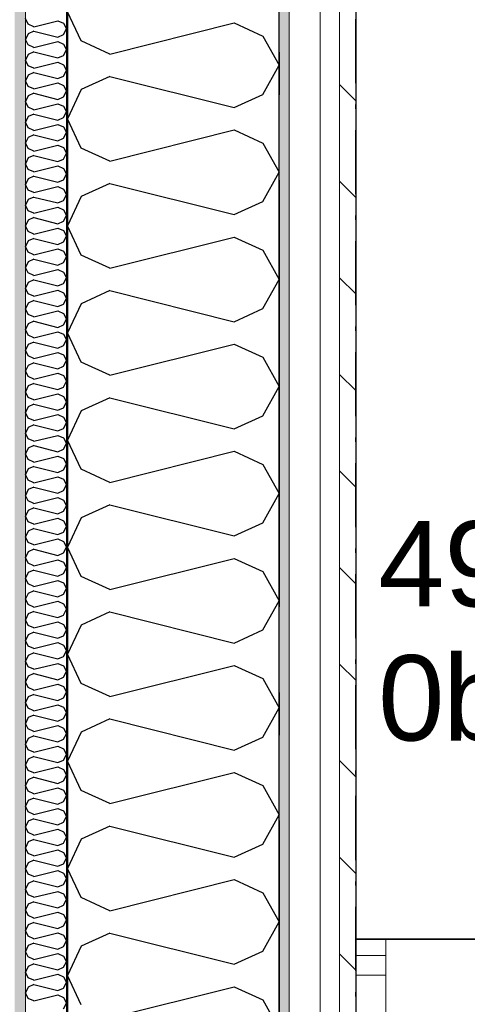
# Model space of a CAD drawing. Header units: millimetres. Extents: x -150 to 340931, y -1115 to 365939.
# Tile 184 of 253: x 302747 to 303272, y 354372 to 355525. Entities that reach past the tile are written whole.
import ezdxf
from ezdxf.enums import TextEntityAlignment as Align

# ---------------------------------------------------------------- set-up
doc = ezdxf.new("R2010")
doc.units = ezdxf.units.MM
doc.header["$LTSCALE"] = 0.5
doc.header["$MEASUREMENT"] = 0
for name, pattern in [('Akselinje', [1500, 1000, -200, 100, -200]), ('Over snittplan', [260, 150, -50, 10, -50]), ('PLINE', [0])]:
    doc.linetypes.add(name, pattern=pattern)
for name, color, linetype in [('232- Ikke-bærende yttervegger (Skravur)(Nye konstruksjoner)', 7, 'Continuous'), ('232- Ikke-bærende yttervegger(Nye konstruksjoner)', 7, 'Continuous'), ('244- Vinduer_ dører_ foldevegger(Nye konstruksjoner)', 7, 'Continuous'), ('255- Gulvoverflate(Nye konstruksjoner)', 7, 'Continuous'), ('82-- Modullinjer(Nye konstruksjoner)', 7, 'Continuous'), ('842-M___1_50 Målsetting bygning', 7, 'Continuous'), ('842-M___1_50 Målsetting bygning(Nye konstruksjoner)', 7, 'Continuous'), ('852- Teknisk_symbolsk informasjon_ bygning(Nye konstruksjoner)', 7, 'Continuous'), ('862- M___Nettoareal(Nye konstruksjoner)', 7, 'Continuous'), ('862- M___Nettoareal(Polylinje)(Nye konstruksjoner)', 7, 'Continuous'), ('862- M___Nettoareal(Tekst)(Nye konstruksjoner)', 7, 'Continuous')]:
    doc.layers.add(name, color=color, linetype=linetype)
for name, color, linetype, lineweight in [('234- Vinduer_ dører_ porter(Nye konstruksjoner)', 7, 'Continuous', 0), ('235- Utvendig kledning og overflate(Nye konstruksjoner)', 7, 'Continuous', 0), ('236- Innvendig kledning og overflate(Nye konstruksjoner)', 7, 'Continuous', 0)]:
    doc.layers.add(name, color=color, linetype=linetype, lineweight=lineweight)
doc.styles.add('GENERATED_STYLE_1', font='txt')
doc.styles.add('GENERATED_STYLE_3', font='arial.ttf')
doc.styles.add('GENERATED_STYLE_5', font='arial.ttf')
doc.dimstyles.new('GENERATED_STYLE__1', dxfattribs={"dimtxt": 100, "dimasz": 95, "dimexe": 0.18, "dimexo": 0.0625, "dimgap": 0, "dimtad": 1, "dimtih": 1, "dimtoh": 1, "dimdec": 0, "dimzin": 0, "dimdsep": 46, "dimtxsty": 'GENERATED_STYLE_3', "dimblk": 'ARROWHEAD_6', "dimblk1": 'ARROWHEAD_6', "dimblk2": 'ARROWHEAD_6', "dimcen": 0.09, "dimse1": 1, "dimse2": 1, "dimclrd": 256, "dimclre": 256, "dimclrt": 256, "dimadec": 1, "dimazin": 0, "dimtfac": 1, "dimtdec": 4, "dimtmove": 0, "dimatfit": 3, "dimfxl": 1, "dimtolj": 1, "dimtzin": 0, "dimarcsym": 0})
doc.dimstyles.new('GENERATED_STYLE__2', dxfattribs={"dimtxt": 100, "dimasz": 95, "dimexe": 0.18, "dimexo": 0.0625, "dimgap": 0, "dimtad": 1, "dimdec": 0, "dimzin": 0, "dimdsep": 46, "dimtxsty": 'GENERATED_STYLE_3', "dimblk": 'ARROWHEAD_6', "dimblk1": 'ARROWHEAD_6', "dimblk2": 'ARROWHEAD_6', "dimcen": 0.09, "dimse1": 1, "dimse2": 1, "dimclrd": 256, "dimclre": 256, "dimclrt": 256, "dimadec": 1, "dimazin": 0, "dimtfac": 1, "dimtdec": 4, "dimtmove": 0, "dimatfit": 3, "dimfxl": 1, "dimtolj": 1, "dimtzin": 0, "dimarcsym": 0})
pattern_1 = [(0, (0, 0), (0, 43.30127), [0, -25]), (0, (12.5, 21.65), (0, 43.30127), [0, -25])]

# ---------------------------------------------------------------- blocks, each defined once
blk = doc.blocks.new('SVALGANG__5', base_point=(290802.8, 357548.8))
at = {"layer": '862- M___Nettoareal(Polylinje)(Nye konstruksjoner)', "linetype": 'PLINE', "flags": 128}
blk.add_lwpolyline([(277511, 356505.6), (277511, 356780.6), (303141, 356780.6), (303141, 354447.8), (307179.6, 354447.8), (304322.3, 358380.6), (276311, 358380.6), (276311, 356505.6)], close=True, dxfattribs=at)
at = {"layer": '862- M___Nettoareal(Tekst)(Nye konstruksjoner)', "style": 'GENERATED_STYLE_1'}
for tag, p in [('DUMMY_861', (291159.5, 358158.7)), ('ROOM_NAME', (290446.2, 358108.9)), ('DUMMY_862', (290446.2, 357970.5))]:
    blk.add_attdef(tag, text='', height=100, dxfattribs=at).set_placement(p, align=Align.TOP_LEFT)
blk = doc.blocks.new('*X120')
at = {"layer": '232- Ikke-bærende yttervegger (Skravur)(Nye konstruksjoner)', "linetype": 'PLINE'}
for p, q in [((302757.1, 355519.8), (302754, 355526.4)), ((302763.6, 355516.8), (302757.1, 355519.8)), ((302763.6, 355516.8), (302791.8, 355523.8)), ((302791.8, 355523.8), (302798.3, 355520.9)), ((302798.3, 355520.9), (302802, 355514.3)), ((302757.1, 355508.7), (302754, 355502.1)), ((302763.6, 355511.7), (302757.1, 355508.7)), ((302763.6, 355511.7), (302791.8, 355504.7)), ((302791.8, 355504.7), (302798.3, 355507.6)), ((302798.3, 355507.6), (302802, 355514.3)), ((302757.1, 355495.5), (302754, 355502.1)), ((302763.6, 355492.5), (302791.8, 355499.6)), ((302791.8, 355499.6), (302798.3, 355496.6)), ((302798.3, 355496.6), (302802, 355490)), ((302757.1, 355484.5), (302754, 355477.8)), ((302763.6, 355492.5), (302757.1, 355495.5)), ((302763.6, 355487.4), (302757.1, 355484.5)), ((302763.6, 355487.4), (302791.8, 355480.4)), ((302798.3, 355483.3), (302802, 355490)), ((302757.1, 355471.2), (302754, 355477.8)), ((302763.6, 355468.2), (302791.8, 355475.3)), ((302791.8, 355480.4), (302798.3, 355483.3)), ((302791.8, 355475.3), (302798.3, 355472.3)), ((302763.6, 355468.2), (302757.1, 355471.2)), ((302763.6, 355463.1), (302757.1, 355460.2)), ((302763.6, 355463.1), (302791.8, 355456.1)), ((302798.3, 355472.3), (302802, 355465.7)), ((302798.3, 355459.1), (302802, 355465.7)), ((302757.1, 355460.2), (302754, 355453.5)), ((302757.1, 355446.9), (302754, 355453.5)), ((302763.6, 355444), (302791.8, 355451)), ((302791.8, 355456.1), (302798.3, 355459.1)), ((302791.8, 355451), (302798.3, 355448)), ((302763.6, 355444), (302757.1, 355446.9)), ((302763.6, 355438.9), (302757.1, 355435.9)), ((302763.6, 355438.9), (302791.8, 355431.8)), ((302798.3, 355448), (302802, 355441.4)), ((302798.3, 355434.8), (302802, 355441.4)), ((302757.1, 355435.9), (302754, 355429.3)), ((302757.1, 355422.6), (302754, 355429.3)), ((302763.6, 355419.7), (302791.8, 355426.7)), ((302791.8, 355431.8), (302798.3, 355434.8)), ((302791.8, 355426.7), (302798.3, 355423.8)), ((302763.6, 355419.7), (302757.1, 355422.6)), ((302798.3, 355423.8), (302802, 355417.1)), ((302798.3, 355410.5), (302802, 355417.1)), ((302757.1, 355411.6), (302754, 355405)), ((302757.1, 355398.4), (302754, 355405)), ((302763.6, 355414.6), (302757.1, 355411.6)), ((302763.6, 355414.6), (302791.8, 355407.5)), ((302791.8, 355407.5), (302798.3, 355410.5)), ((302763.6, 355395.4), (302757.1, 355398.4)), ((302763.6, 355395.4), (302791.8, 355402.4)), ((302791.8, 355402.4), (302798.3, 355399.5)), ((302798.3, 355399.5), (302802, 355392.8)), ((302798.3, 355386.2), (302802, 355392.8)), ((302757.1, 355387.3), (302754, 355380.7)), ((302757.1, 355374.1), (302754, 355380.7)), ((302763.6, 355390.3), (302757.1, 355387.3)), ((302763.6, 355390.3), (302791.8, 355383.3)), ((302791.8, 355383.3), (302798.3, 355386.2)), ((302763.6, 355371.1), (302757.1, 355374.1)), ((302763.6, 355371.1), (302791.8, 355378.2)), ((302791.8, 355378.2), (302798.3, 355375.2)), ((302798.3, 355375.2), (302802, 355368.6)), ((302757.1, 355363.1), (302754, 355356.4)), ((302763.6, 355366), (302757.1, 355363.1)), ((302763.6, 355366), (302791.8, 355359)), ((302791.8, 355359), (302798.3, 355361.9)), ((302798.3, 355361.9), (302802, 355368.6)), ((302757.1, 355349.8), (302754, 355356.4)), ((302763.6, 355346.8), (302757.1, 355349.8)), ((302763.6, 355346.8), (302791.8, 355353.9)), ((302791.8, 355353.9), (302798.3, 355350.9)), ((302798.3, 355350.9), (302802, 355344.3)), ((302757.1, 355338.8), (302754, 355332.1)), ((302763.6, 355341.7), (302757.1, 355338.8)), ((302763.6, 355341.7), (302791.8, 355334.7)), ((302791.8, 355334.7), (302798.3, 355337.7)), ((302798.3, 355337.7), (302802, 355344.3)), ((302757.1, 355325.5), (302754, 355332.1)), ((302763.6, 355322.6), (302757.1, 355325.5)), ((302763.6, 355322.6), (302791.8, 355329.6)), ((302791.8, 355329.6), (302798.3, 355326.6)), ((302798.3, 355326.6), (302802, 355320)), ((302757.1, 355314.5), (302754, 355307.9)), ((302763.6, 355317.4), (302757.1, 355314.5)), ((302763.6, 355317.4), (302791.8, 355310.4)), ((302791.8, 355310.4), (302798.3, 355313.4)), ((302798.3, 355313.4), (302802, 355320)), ((302757.1, 355301.2), (302754, 355307.9)), ((302763.6, 355298.3), (302757.1, 355301.2)), ((302763.6, 355298.3), (302791.8, 355305.3)), ((302791.8, 355305.3), (302798.3, 355302.3)), ((302798.3, 355302.3), (302802, 355295.7)), ((302757.1, 355290.2), (302754, 355283.6)), ((302763.6, 355293.2), (302757.1, 355290.2)), ((302763.6, 355293.2), (302791.8, 355286.1)), ((302791.8, 355286.1), (302798.3, 355289.1)), ((302798.3, 355289.1), (302802, 355295.7)), ((302757.1, 355276.9), (302754, 355283.6)), ((302763.6, 355274), (302757.1, 355276.9)), ((302763.6, 355274), (302791.8, 355281)), ((302791.8, 355281), (302798.3, 355278.1)), ((302798.3, 355278.1), (302802, 355271.4)), ((302757.1, 355265.9), (302754, 355259.3)), ((302763.6, 355268.9), (302757.1, 355265.9)), ((302763.6, 355268.9), (302791.8, 355261.8)), ((302798.3, 355264.8), (302802, 355271.4)), ((302757.1, 355252.7), (302754, 355259.3)), ((302763.6, 355249.7), (302791.8, 355256.7)), ((302791.8, 355261.8), (302798.3, 355264.8)), ((302791.8, 355256.7), (302798.3, 355253.8)), ((302798.3, 355253.8), (302802, 355247.2)), ((302763.6, 355249.7), (302757.1, 355252.7)), ((302763.6, 355244.6), (302757.1, 355241.6)), ((302763.6, 355244.6), (302791.8, 355237.6)), ((302798.3, 355240.5), (302802, 355247.2)), ((302757.1, 355241.6), (302754, 355235)), ((302757.1, 355228.4), (302754, 355235)), ((302763.6, 355225.4), (302791.8, 355232.5)), ((302791.8, 355237.6), (302798.3, 355240.5)), ((302791.8, 355232.5), (302798.3, 355229.5)), ((302763.6, 355225.4), (302757.1, 355228.4)), ((302763.6, 355220.3), (302757.1, 355217.4)), ((302763.6, 355220.3), (302791.8, 355213.3)), ((302798.3, 355229.5), (302802, 355222.9)), ((302798.3, 355216.2), (302802, 355222.9)), ((302757.1, 355217.4), (302754, 355210.7)), ((302757.1, 355204.1), (302754, 355210.7)), ((302763.6, 355201.1), (302791.8, 355208.2)), ((302791.8, 355213.3), (302798.3, 355216.2)), ((302791.8, 355208.2), (302798.3, 355205.2)), ((302763.6, 355201.1), (302757.1, 355204.1)), ((302763.6, 355196), (302757.1, 355193.1)), ((302763.6, 355196), (302791.8, 355189)), ((302798.3, 355205.2), (302802, 355198.6)), ((302798.3, 355192), (302802, 355198.6)), ((302757.1, 355193.1), (302754, 355186.5)), ((302757.1, 355179.8), (302754, 355186.5)), ((302791.8, 355189), (302798.3, 355192)), ((302763.6, 355176.9), (302757.1, 355179.8)), ((302763.6, 355176.9), (302791.8, 355183.9)), ((302791.8, 355183.9), (302798.3, 355180.9)), ((302798.3, 355180.9), (302802, 355174.3)), ((302798.3, 355167.7), (302802, 355174.3)), ((302757.1, 355168.8), (302754, 355162.2)), ((302757.1, 355155.5), (302754, 355162.2)), ((302763.6, 355171.8), (302757.1, 355168.8)), ((302763.6, 355171.8), (302791.8, 355164.7)), ((302791.8, 355164.7), (302798.3, 355167.7)), ((302763.6, 355152.6), (302757.1, 355155.5)), ((302763.6, 355152.6), (302791.8, 355159.6)), ((302791.8, 355159.6), (302798.3, 355156.7)), ((302798.3, 355156.7), (302802, 355150)), ((302798.3, 355143.4), (302802, 355150)), ((302757.1, 355144.5), (302754, 355137.9)), ((302763.6, 355147.5), (302757.1, 355144.5)), ((302763.6, 355147.5), (302791.8, 355140.4)), ((302791.8, 355140.4), (302798.3, 355143.4)), ((302757.1, 355131.3), (302754, 355137.9)), ((302763.6, 355128.3), (302757.1, 355131.3)), ((302763.6, 355128.3), (302791.8, 355135.3)), ((302791.8, 355135.3), (302798.3, 355132.4)), ((302798.3, 355132.4), (302802, 355125.8)), ((302757.1, 355120.2), (302754, 355113.6)), ((302763.6, 355123.2), (302757.1, 355120.2)), ((302763.6, 355123.2), (302791.8, 355116.2)), ((302791.8, 355116.2), (302798.3, 355119.1)), ((302798.3, 355119.1), (302802, 355125.8)), ((302757.1, 355107), (302754, 355113.6)), ((302763.6, 355104), (302757.1, 355107)), ((302763.6, 355104), (302791.8, 355111.1)), ((302791.8, 355111.1), (302798.3, 355108.1)), ((302798.3, 355108.1), (302802, 355101.5)), ((302757.1, 355096), (302754, 355089.3)), ((302763.6, 355098.9), (302757.1, 355096)), ((302763.6, 355098.9), (302791.8, 355091.9)), ((302791.8, 355091.9), (302798.3, 355094.8)), ((302798.3, 355094.8), (302802, 355101.5)), ((302757.1, 355082.7), (302754, 355089.3)), ((302763.6, 355079.7), (302757.1, 355082.7)), ((302763.6, 355079.7), (302791.8, 355086.8)), ((302791.8, 355086.8), (302798.3, 355083.8)), ((302798.3, 355083.8), (302802, 355077.2)), ((302757.1, 355071.7), (302754, 355065)), ((302763.6, 355074.6), (302757.1, 355071.7)), ((302763.6, 355074.6), (302791.8, 355067.6)), ((302791.8, 355067.6), (302798.3, 355070.6)), ((302798.3, 355070.6), (302802, 355077.2)), ((302757.1, 355058.4), (302754, 355065)), ((302763.6, 355055.5), (302757.1, 355058.4)), ((302763.6, 355055.5), (302791.8, 355062.5)), ((302791.8, 355062.5), (302798.3, 355059.5)), ((302798.3, 355059.5), (302802, 355052.9)), ((302757.1, 355047.4), (302754, 355040.8)), ((302763.6, 355050.4), (302757.1, 355047.4)), ((302763.6, 355050.4), (302791.8, 355043.3)), ((302791.8, 355043.3), (302798.3, 355046.3)), ((302798.3, 355046.3), (302802, 355052.9)), ((302757.1, 355034.1), (302754, 355040.8)), ((302763.6, 355031.2), (302757.1, 355034.1)), ((302763.6, 355031.2), (302791.8, 355038.2)), ((302791.8, 355038.2), (302798.3, 355035.3)), ((302798.3, 355035.3), (302802, 355028.6)), ((302757.1, 355023.1), (302754, 355016.5)), ((302763.6, 355026.1), (302757.1, 355023.1)), ((302763.6, 355026.1), (302791.8, 355019)), ((302798.3, 355022), (302802, 355028.6)), ((302757.1, 355009.9), (302754, 355016.5)), ((302763.6, 355006.9), (302791.8, 355013.9)), ((302791.8, 355019), (302798.3, 355022)), ((302791.8, 355013.9), (302798.3, 355011)), ((302763.6, 355006.9), (302757.1, 355009.9)), ((302763.6, 355001.8), (302757.1, 354998.8)), ((302763.6, 355001.8), (302791.8, 354994.8)), ((302798.3, 355011), (302802, 355004.3)), ((302798.3, 354997.7), (302802, 355004.3)), ((302757.1, 354998.8), (302754, 354992.2)), ((302757.1, 354985.6), (302754, 354992.2)), ((302763.6, 354982.6), (302791.8, 354989.7)), ((302791.8, 354994.8), (302798.3, 354997.7)), ((302791.8, 354989.7), (302798.3, 354986.7)), ((302763.6, 354982.6), (302757.1, 354985.6)), ((302763.6, 354977.5), (302757.1, 354974.6)), ((302763.6, 354977.5), (302791.8, 354970.5)), ((302798.3, 354986.7), (302802, 354980.1)), ((302798.3, 354973.4), (302802, 354980.1)), ((302757.1, 354974.6), (302754, 354967.9)), ((302757.1, 354961.3), (302754, 354967.9)), ((302763.6, 354958.3), (302791.8, 354965.4)), ((302791.8, 354970.5), (302798.3, 354973.4)), ((302791.8, 354965.4), (302798.3, 354962.4)), ((302763.6, 354958.3), (302757.1, 354961.3)), ((302798.3, 354962.4), (302802, 354955.8)), ((302798.3, 354949.2), (302802, 354955.8)), ((302757.1, 354950.3), (302754, 354943.6)), ((302757.1, 354937), (302754, 354943.6)), ((302763.6, 354953.2), (302757.1, 354950.3)), ((302763.6, 354953.2), (302791.8, 354946.2)), ((302791.8, 354946.2), (302798.3, 354949.2)), ((302763.6, 354934.1), (302757.1, 354937)), ((302763.6, 354934.1), (302791.8, 354941.1)), ((302791.8, 354941.1), (302798.3, 354938.1)), ((302798.3, 354938.1), (302802, 354931.5)), ((302798.3, 354924.9), (302802, 354931.5)), ((302757.1, 354926), (302754, 354919.4)), ((302757.1, 354912.7), (302754, 354919.4)), ((302763.6, 354928.9), (302757.1, 354926)), ((302763.6, 354928.9), (302791.8, 354921.9)), ((302791.8, 354921.9), (302798.3, 354924.9)), ((302763.6, 354909.8), (302757.1, 354912.7)), ((302763.6, 354909.8), (302791.8, 354916.8)), ((302791.8, 354916.8), (302798.3, 354913.8)), ((302798.3, 354913.8), (302802, 354907.2)), ((302757.1, 354901.7), (302754, 354895.1)), ((302763.6, 354904.7), (302757.1, 354901.7)), ((302763.6, 354904.7), (302791.8, 354897.6)), ((302791.8, 354897.6), (302798.3, 354900.6)), ((302798.3, 354900.6), (302802, 354907.2)), ((302757.1, 354888.4), (302754, 354895.1)), ((302763.6, 354885.5), (302757.1, 354888.4)), ((302763.6, 354885.5), (302791.8, 354892.5)), ((302791.8, 354892.5), (302798.3, 354889.6)), ((302798.3, 354889.6), (302802, 354882.9)), ((302757.1, 354877.4), (302754, 354870.8)), ((302763.6, 354880.4), (302757.1, 354877.4)), ((302763.6, 354880.4), (302791.8, 354873.3)), ((302791.8, 354873.3), (302798.3, 354876.3)), ((302798.3, 354876.3), (302802, 354882.9)), ((302757.1, 354864.2), (302754, 354870.8)), ((302763.6, 354861.2), (302757.1, 354864.2)), ((302763.6, 354861.2), (302791.8, 354868.2)), ((302791.8, 354868.2), (302798.3, 354865.3)), ((302798.3, 354865.3), (302802, 354858.7)), ((302757.1, 354853.1), (302754, 354846.5)), ((302763.6, 354856.1), (302757.1, 354853.1)), ((302763.6, 354856.1), (302791.8, 354849.1)), ((302791.8, 354849.1), (302798.3, 354852)), ((302798.3, 354852), (302802, 354858.7)), ((302757.1, 354839.9), (302754, 354846.5)), ((302763.6, 354836.9), (302757.1, 354839.9)), ((302763.6, 354836.9), (302791.8, 354844)), ((302791.8, 354844), (302798.3, 354841)), ((302798.3, 354841), (302802, 354834.4)), ((302757.1, 354828.9), (302754, 354822.2)), ((302763.6, 354831.8), (302757.1, 354828.9)), ((302763.6, 354831.8), (302791.8, 354824.8)), ((302791.8, 354824.8), (302798.3, 354827.7)), ((302798.3, 354827.7), (302802, 354834.4)), ((302757.1, 354815.6), (302754, 354822.2)), ((302763.6, 354812.6), (302757.1, 354815.6)), ((302763.6, 354812.6), (302791.8, 354819.7)), ((302791.8, 354819.7), (302798.3, 354816.7)), ((302798.3, 354816.7), (302802, 354810.1)), ((302757.1, 354804.6), (302754, 354798)), ((302763.6, 354807.5), (302757.1, 354804.6)), ((302763.6, 354807.5), (302791.8, 354800.5)), ((302791.8, 354800.5), (302798.3, 354803.5)), ((302798.3, 354803.5), (302802, 354810.1)), ((302757.1, 354791.3), (302754, 354798)), ((302763.6, 354788.4), (302791.8, 354795.4)), ((302791.8, 354795.4), (302798.3, 354792.4)), ((302798.3, 354792.4), (302802, 354785.8)), ((302763.6, 354788.4), (302757.1, 354791.3)), ((302763.6, 354783.3), (302757.1, 354780.3)), ((302763.6, 354783.3), (302791.8, 354776.2)), ((302798.3, 354779.2), (302802, 354785.8)), ((302757.1, 354780.3), (302754, 354773.7)), ((302757.1, 354767), (302754, 354773.7)), ((302763.6, 354764.1), (302791.8, 354771.1)), ((302791.8, 354776.2), (302798.3, 354779.2)), ((302791.8, 354771.1), (302798.3, 354768.2)), ((302763.6, 354764.1), (302757.1, 354767)), ((302763.6, 354759), (302757.1, 354756)), ((302763.6, 354759), (302791.8, 354751.9)), ((302798.3, 354768.2), (302802, 354761.5)), ((302798.3, 354754.9), (302802, 354761.5)), ((302757.1, 354756), (302754, 354749.4)), ((302757.1, 354742.8), (302754, 354749.4)), ((302763.6, 354739.8), (302791.8, 354746.8)), ((302791.8, 354751.9), (302798.3, 354754.9)), ((302791.8, 354746.8), (302798.3, 354743.9)), ((302763.6, 354739.8), (302757.1, 354742.8)), ((302763.6, 354734.7), (302757.1, 354731.7)), ((302763.6, 354734.7), (302791.8, 354727.7)), ((302798.3, 354743.9), (302802, 354737.2)), ((302798.3, 354730.6), (302802, 354737.2)), ((302757.1, 354731.7), (302754, 354725.1)), ((302757.1, 354718.5), (302754, 354725.1)), ((302791.8, 354727.7), (302798.3, 354730.6)), ((302763.6, 354715.5), (302757.1, 354718.5)), ((302763.6, 354715.5), (302791.8, 354722.6)), ((302791.8, 354722.6), (302798.3, 354719.6)), ((302798.3, 354719.6), (302802, 354713)), ((302798.3, 354706.3), (302802, 354713)), ((302757.1, 354707.5), (302754, 354700.8)), ((302757.1, 354694.2), (302754, 354700.8)), ((302763.6, 354710.4), (302757.1, 354707.5)), ((302763.6, 354710.4), (302791.8, 354703.4)), ((302791.8, 354703.4), (302798.3, 354706.3)), ((302763.6, 354691.2), (302757.1, 354694.2)), ((302763.6, 354691.2), (302791.8, 354698.3)), ((302791.8, 354698.3), (302798.3, 354695.3)), ((302798.3, 354695.3), (302802, 354688.7)), ((302798.3, 354682.1), (302802, 354688.7)), ((302757.1, 354683.2), (302754, 354676.5)), ((302763.6, 354686.1), (302757.1, 354683.2)), ((302763.6, 354686.1), (302791.8, 354679.1)), ((302791.8, 354679.1), (302798.3, 354682.1)), ((302757.1, 354669.9), (302754, 354676.5)), ((302763.6, 354667), (302757.1, 354669.9)), ((302763.6, 354667), (302791.8, 354674)), ((302791.8, 354674), (302798.3, 354671)), ((302798.3, 354671), (302802, 354664.4)), ((302757.1, 354658.9), (302754, 354652.3)), ((302763.6, 354661.9), (302757.1, 354658.9)), ((302763.6, 354661.9), (302791.8, 354654.8)), ((302791.8, 354654.8), (302798.3, 354657.8)), ((302798.3, 354657.8), (302802, 354664.4)), ((302757.1, 354645.6), (302754, 354652.3)), ((302763.6, 354642.7), (302757.1, 354645.6)), ((302763.6, 354642.7), (302791.8, 354649.7)), ((302791.8, 354649.7), (302798.3, 354646.8)), ((302798.3, 354646.8), (302802, 354640.1)), ((302757.1, 354634.6), (302754, 354628)), ((302763.6, 354637.6), (302757.1, 354634.6)), ((302763.6, 354637.6), (302791.8, 354630.5)), ((302791.8, 354630.5), (302798.3, 354633.5)), ((302798.3, 354633.5), (302802, 354640.1)), ((302757.1, 354621.4), (302754, 354628)), ((302763.6, 354618.4), (302757.1, 354621.4)), ((302763.6, 354618.4), (302791.8, 354625.4)), ((302791.8, 354625.4), (302798.3, 354622.5)), ((302798.3, 354622.5), (302802, 354615.8)), ((302757.1, 354610.3), (302754, 354603.7)), ((302763.6, 354613.3), (302757.1, 354610.3)), ((302763.6, 354613.3), (302791.8, 354606.3)), ((302791.8, 354606.3), (302798.3, 354609.2)), ((302798.3, 354609.2), (302802, 354615.8)), ((302757.1, 354597.1), (302754, 354603.7)), ((302763.6, 354594.1), (302757.1, 354597.1)), ((302763.6, 354594.1), (302791.8, 354601.2)), ((302791.8, 354601.2), (302798.3, 354598.2)), ((302798.3, 354598.2), (302802, 354591.6)), ((302757.1, 354586.1), (302754, 354579.4)), ((302763.6, 354589), (302757.1, 354586.1)), ((302763.6, 354589), (302791.8, 354582)), ((302791.8, 354582), (302798.3, 354584.9)), ((302798.3, 354584.9), (302802, 354591.6)), ((302757.1, 354572.8), (302754, 354579.4)), ((302763.6, 354569.8), (302757.1, 354572.8)), ((302763.6, 354569.8), (302791.8, 354576.9)), ((302791.8, 354576.9), (302798.3, 354573.9)), ((302798.3, 354573.9), (302802, 354567.3)), ((302757.1, 354561.8), (302754, 354555.1)), ((302763.6, 354564.7), (302757.1, 354561.8)), ((302763.6, 354564.7), (302791.8, 354557.7)), ((302798.3, 354560.6), (302802, 354567.3)), ((302757.1, 354548.5), (302754, 354555.1)), ((302763.6, 354545.6), (302791.8, 354552.6)), ((302791.8, 354557.7), (302798.3, 354560.6)), ((302791.8, 354552.6), (302798.3, 354549.6)), ((302763.6, 354545.6), (302757.1, 354548.5)), ((302763.6, 354540.4), (302757.1, 354537.5)), ((302763.6, 354540.4), (302791.8, 354533.4)), ((302798.3, 354549.6), (302802, 354543)), ((302798.3, 354536.4), (302802, 354543)), ((302757.1, 354537.5), (302754, 354530.9)), ((302757.1, 354524.2), (302754, 354530.9)), ((302763.6, 354521.3), (302791.8, 354528.3)), ((302791.8, 354533.4), (302798.3, 354536.4)), ((302791.8, 354528.3), (302798.3, 354525.3)), ((302763.6, 354521.3), (302757.1, 354524.2)), ((302763.6, 354516.2), (302757.1, 354513.2)), ((302763.6, 354516.2), (302791.8, 354509.1)), ((302798.3, 354525.3), (302802, 354518.7)), ((302798.3, 354512.1), (302802, 354518.7)), ((302757.1, 354513.2), (302754, 354506.6)), ((302757.1, 354499.9), (302754, 354506.6)), ((302763.6, 354497), (302791.8, 354504)), ((302791.8, 354509.1), (302798.3, 354512.1)), ((302791.8, 354504), (302798.3, 354501.1)), ((302763.6, 354497), (302757.1, 354499.9)), ((302798.3, 354501.1), (302802, 354494.4)), ((302798.3, 354487.8), (302802, 354494.4)), ((302757.1, 354488.9), (302754, 354482.3)), ((302757.1, 354475.7), (302754, 354482.3)), ((302763.6, 354491.9), (302757.1, 354488.9)), ((302763.6, 354491.9), (302791.8, 354484.8)), ((302791.8, 354484.8), (302798.3, 354487.8)), ((302763.6, 354472.7), (302757.1, 354475.7)), ((302763.6, 354472.7), (302791.8, 354479.7)), ((302791.8, 354479.7), (302798.3, 354476.8)), ((302798.3, 354476.8), (302802, 354470.2)), ((302798.3, 354463.5), (302802, 354470.2)), ((302757.1, 354464.6), (302754, 354458)), ((302757.1, 354451.4), (302754, 354458)), ((302763.6, 354467.6), (302757.1, 354464.6)), ((302763.6, 354467.6), (302791.8, 354460.6)), ((302791.8, 354460.6), (302798.3, 354463.5)), ((302763.6, 354448.4), (302757.1, 354451.4)), ((302763.6, 354448.4), (302791.8, 354455.5)), ((302791.8, 354455.5), (302798.3, 354452.5)), ((302798.3, 354452.5), (302802, 354445.9)), ((302798.3, 354439.2), (302802, 354445.9)), ((302757.1, 354440.4), (302754, 354433.7)), ((302763.6, 354443.3), (302757.1, 354440.4)), ((302763.6, 354443.3), (302791.8, 354436.3)), ((302791.8, 354436.3), (302798.3, 354439.2)), ((302757.1, 354427.1), (302754, 354433.7)), ((302763.6, 354424.1), (302757.1, 354427.1)), ((302763.6, 354424.1), (302791.8, 354431.2)), ((302791.8, 354431.2), (302798.3, 354428.2)), ((302798.3, 354428.2), (302802, 354421.6)), ((302757.1, 354416.1), (302754, 354409.5)), ((302763.6, 354419), (302757.1, 354416.1)), ((302763.6, 354419), (302791.8, 354412)), ((302791.8, 354412), (302798.3, 354415)), ((302798.3, 354415), (302802, 354421.6)), ((302757.1, 354402.8), (302754, 354409.5)), ((302763.6, 354399.9), (302757.1, 354402.8)), ((302763.6, 354399.9), (302791.8, 354406.9)), ((302791.8, 354406.9), (302798.3, 354403.9)), ((302798.3, 354403.9), (302802, 354397.3)), ((302757.1, 354391.8), (302754, 354385.2)), ((302763.6, 354394.8), (302757.1, 354391.8)), ((302763.6, 354394.8), (302791.8, 354387.7)), ((302791.8, 354387.7), (302798.3, 354390.7)), ((302798.3, 354390.7), (302802, 354397.3)), ((302757.1, 354378.5), (302754, 354385.2)), ((302763.6, 354375.6), (302757.1, 354378.5)), ((302763.6, 354375.6), (302791.8, 354382.6)), ((302791.8, 354382.6), (302798.3, 354379.7)), ((302798.3, 354379.7), (302802, 354373)), ((302798.3, 354366.4), (302802, 354373))]:
    blk.add_line(p, q, dxfattribs=at)
blk = doc.blocks.new('*X124')
at = {"layer": '232- Ikke-bærende yttervegger (Skravur)(Nye konstruksjoner)', "linetype": 'PLINE'}
for p, q in [((302819.2, 355500.2), (302803, 355534.5)), ((302852.8, 355484.9), (302998.3, 355521.3)), ((302998.3, 355521.3), (303031.9, 355506)), ((302852.8, 355484.9), (302819.2, 355500.2)), ((303031.9, 355506), (303051, 355471.8)), ((303031.9, 355437.5), (303051, 355471.8)), ((302852.8, 355458.6), (302819.2, 355443.3)), ((302852.8, 355458.6), (302998.3, 355422.2)), ((302819.2, 355443.3), (302803, 355409)), ((302998.3, 355422.2), (303031.9, 355437.5)), ((302819.2, 355374.8), (302803, 355409)), ((302852.8, 355359.5), (302998.3, 355395.9)), ((302998.3, 355395.9), (303031.9, 355380.6)), ((303031.9, 355380.6), (303051, 355346.3)), ((302852.8, 355359.5), (302819.2, 355374.8)), ((303031.9, 355312), (303051, 355346.3)), ((302852.8, 355333.1), (302819.2, 355317.8)), ((302852.8, 355333.1), (302998.3, 355296.8)), ((302819.2, 355317.8), (302803, 355283.6)), ((302998.3, 355296.8), (303031.9, 355312)), ((302819.2, 355249.3), (302803, 355283.6)), ((302852.8, 355234), (302998.3, 355270.4)), ((302998.3, 355270.4), (303031.9, 355255.1)), ((303031.9, 355255.1), (303051, 355220.9)), ((302852.8, 355234), (302819.2, 355249.3)), ((303031.9, 355186.6), (303051, 355220.9)), ((302852.8, 355207.7), (302819.2, 355192.4)), ((302852.8, 355207.7), (302998.3, 355171.3)), ((302819.2, 355192.4), (302803, 355158.1)), ((302998.3, 355171.3), (303031.9, 355186.6)), ((302819.2, 355123.9), (302803, 355158.1)), ((302852.8, 355108.6), (302998.3, 355144.9)), ((302998.3, 355144.9), (303031.9, 355129.7)), ((303031.9, 355129.7), (303051, 355095.4)), ((302852.8, 355108.6), (302819.2, 355123.9)), ((303031.9, 355061.1), (303051, 355095.4)), ((302852.8, 355082.2), (302819.2, 355066.9)), ((302852.8, 355082.2), (302998.3, 355045.9)), ((302819.2, 355066.9), (302803, 355032.7)), ((302998.3, 355045.9), (303031.9, 355061.1)), ((302819.2, 354998.4), (302803, 355032.7)), ((302852.8, 354983.1), (302998.3, 355019.5)), ((302998.3, 355019.5), (303031.9, 355004.2)), ((303031.9, 355004.2), (303051, 354969.9)), ((302852.8, 354983.1), (302819.2, 354998.4)), ((303031.9, 354935.7), (303051, 354969.9)), ((302852.8, 354956.8), (302819.2, 354941.5)), ((302852.8, 354956.8), (302998.3, 354920.4)), ((302819.2, 354941.5), (302803, 354907.2)), ((302998.3, 354920.4), (303031.9, 354935.7)), ((302819.2, 354873), (302803, 354907.2)), ((302852.8, 354857.7), (302998.3, 354894)), ((302998.3, 354894), (303031.9, 354878.8)), ((302852.8, 354857.7), (302819.2, 354873)), ((303031.9, 354878.8), (303051, 354844.5)), ((303031.9, 354810.2), (303051, 354844.5)), ((302852.8, 354831.3), (302819.2, 354816)), ((302852.8, 354831.3), (302998.3, 354794.9)), ((302819.2, 354816), (302803, 354781.8)), ((302998.3, 354794.9), (303031.9, 354810.2)), ((302819.2, 354747.5), (302803, 354781.8)), ((302852.8, 354732.2), (302998.3, 354768.6)), ((302998.3, 354768.6), (303031.9, 354753.3)), ((302852.8, 354732.2), (302819.2, 354747.5)), ((303031.9, 354753.3), (303051, 354719)), ((303031.9, 354684.8), (303051, 354719)), ((302852.8, 354705.9), (302819.2, 354690.6)), ((302852.8, 354705.9), (302998.3, 354669.5)), ((302819.2, 354690.6), (302803, 354656.3)), ((302998.3, 354669.5), (303031.9, 354684.8)), ((302819.2, 354622.1), (302803, 354656.3)), ((302852.8, 354606.8), (302998.3, 354643.1)), ((302998.3, 354643.1), (303031.9, 354627.8)), ((302852.8, 354606.8), (302819.2, 354622.1)), ((303031.9, 354627.8), (303051, 354593.6)), ((303031.9, 354559.3), (303051, 354593.6)), ((302852.8, 354580.4), (302819.2, 354565.1)), ((302852.8, 354580.4), (302998.3, 354544)), ((302819.2, 354565.1), (302803, 354530.9)), ((302998.3, 354544), (303031.9, 354559.3)), ((302819.2, 354496.6), (302803, 354530.9)), ((302852.8, 354481.3), (302998.3, 354517.7)), ((302998.3, 354517.7), (303031.9, 354502.4)), ((302852.8, 354481.3), (302819.2, 354496.6)), ((303031.9, 354502.4), (303051, 354468.1)), ((303031.9, 354433.9), (303051, 354468.1)), ((302852.8, 354455), (302819.2, 354439.7)), ((302852.8, 354455), (302998.3, 354418.6)), ((302819.2, 354439.7), (302803, 354405.4)), ((302998.3, 354418.6), (303031.9, 354433.9)), ((302819.2, 354371.1), (302803, 354405.4)), ((302852.8, 354355.9), (302998.3, 354392.2)), ((302998.3, 354392.2), (303031.9, 354376.9)), ((303031.9, 354376.9), (303051, 354342.7))]:
    blk.add_line(p, q, dxfattribs=at)
blk = doc.blocks.new('Vindustempel[60]', base_point=(303431, 354047.8))
at = {"layer": '852- Teknisk_symbolsk informasjon_ bygning(Nye konstruksjoner)', "char_height": 100, "attachment_point": 1, "style": 'GENERATED_STYLE_3'}
for s, insert in [('\\A1;{\\pql;\\pt0,50;\\fArial|b0|i0|c0|p0;\\W1.000000;490\\fArial|b0|i0|c0|p0;\\W1.000000;\\A1{\\H.66x;\\S^  ;}\\fArial|b0|i0|c0|p0;\\W1.000000;\\fArial|b0|i0|c0|p0;\\W1.000000;\\A1{\\H.66x;\\S^  ;}}', (303167.1, 354937.8)), ('\\A1;{\\pql;\\pt0,50;\\fArial|b0|i0|c0|p0;\\W1.000000;x2\xa0690\\fArial|b0|i0|c0|p0;\\W1.000000;\\A1{\\H.66x;\\S^  ;}\\fArial|b0|i0|c0|p0;\\W1.000000;\\fArial|b0|i0|c0|p0;\\W1.000000;\\A1{\\H.66x;\\S^  ;}}', (303395.9, 354937.8)), ('\\A1;{\\pql;\\pt0,50;\\fArial|b0|i0|c0|p0;\\W1.000000;0\\fArial|b0|i0|c0|p0;\\W1.000000;\\A1{\\H.66x;\\S^  ;}\\fArial|b0|i0|c0|p0;\\W1.000000;\\fArial|b0|i0|c0|p0;\\W1.000000;\\A1{\\H.66x;\\S^  ;}}', (303167.1, 354780.7))]:
    blk.add_mtext(s, dxfattribs=dict(at, insert=insert))
at = {"layer": '852- Teknisk_symbolsk informasjon_ bygning(Nye konstruksjoner)', "style": 'GENERATED_STYLE_3'}
blk.add_attdef('AC_WIDO_ID', text='', height=100, rotation=360, dxfattribs=at).set_placement((303487.4, 354993.3), align=Align.BOTTOM_CENTER)
for tag, p in [('DUMMY_233', (303090.9, 354960.7)), ('DUMMY_235', (303090.9, 354803.6))]:
    blk.add_attdef(tag, text='', height=100, rotation=360, dxfattribs=at).set_placement(p, align=Align.TOP_RIGHT)
for tag, p in [('DUMMY_234', (303807.6, 354960.7)), ('strSillSuffix', (303243.3, 354780.7))]:
    blk.add_attdef(tag, text='', height=100, rotation=360, dxfattribs=at).set_placement(p, align=Align.TOP_LEFT)
blk = doc.blocks.new('Vindu[46]')
at = {"layer": '234- Vinduer_ dører_ porter(Nye konstruksjoner)', "linetype": 'PLINE'}
for p, q in [((303176, 354447.8), (303686, 354447.8)), ((303176, 354357.8), (303186, 354357.8)), ((303186, 354357.8), (303242, 354357.8)), ((303186, 354265.8), (303186, 354357.8)), ((303242, 354357.8), (303242, 354265.8)), ((303242, 354357.8), (303620, 354357.8)), ((303620, 354265.8), (303620, 354357.8)), ((303620, 354357.8), (303676, 354357.8)), ((303676, 354357.8), (303686, 354357.8)), ((303676, 354265.8), (303676, 354357.8)), ((303242, 354321.8), (303620, 354321.8)), ((303620, 354301.8), (303242, 354301.8)), ((303186, 354265.8), (303176, 354265.8)), ((303242, 354265.8), (303186, 354265.8)), ((303620, 354265.8), (303242, 354265.8)), ((303676, 354265.8), (303620, 354265.8)), ((303686, 354265.8), (303676, 354265.8)), ((303176, 354047.8), (303686, 354047.8))]:
    blk.add_line(p, q, dxfattribs=at)
at = {"layer": '235- Utvendig kledning og overflate(Nye konstruksjoner)', "linetype": 'PLINE'}
for p, q in [((303176, 354447.8), (303176, 354428.8)), ((303686, 354447.8), (303686, 354428.8)), ((303176, 354428.8), (303176, 354405.8)), ((303686, 354428.8), (303686, 354405.8)), ((303176, 354405.8), (303176, 354369.8)), ((303686, 354405.8), (303686, 354369.8)), ((303176, 354369.8), (303176, 354357.8)), ((303686, 354369.8), (303686, 354357.8))]:
    blk.add_line(p, q, dxfattribs=at)
at = {"layer": '236- Innvendig kledning og overflate(Nye konstruksjoner)', "linetype": 'PLINE'}
for p, q in [((303176, 354109.8), (303176, 354108.8)), ((303686, 354109.8), (303686, 354108.8)), ((303176, 354060.8), (303176, 354047.8)), ((303686, 354060.8), (303686, 354047.8))]:
    blk.add_line(p, q, dxfattribs=at)
at = {"layer": '244- Vinduer_ dører_ foldevegger(Nye konstruksjoner)', "linetype": 'PLINE'}
for p, q in [((303176, 354357.8), (303176, 354265.8)), ((303176, 354357.8), (303176, 354265.8)), ((303686, 354357.8), (303686, 354265.8)), ((303686, 354357.8), (303686, 354265.8)), ((303176, 354265.8), (303176, 354109.8)), ((303686, 354265.8), (303686, 354109.8)), ((303176, 354108.8), (303176, 354060.8)), ((303686, 354108.8), (303686, 354060.8))]:
    blk.add_line(p, q, dxfattribs=at)
at = {"layer": '852- Teknisk_symbolsk informasjon_ bygning(Nye konstruksjoner)'}
ref = blk.add_blockref('Vindustempel[60]', (303431, 354047.8), dxfattribs=at)
ref.add_attrib('AC_WIDO_ID', 'V-08', dxfattribs={"color": 7, "height": 100, "rotation": 360, "style": 'GENERATED_STYLE_3'}).set_placement((303487.4, 354993.3), align=Align.BOTTOM_CENTER)
ref.add_attrib('strSillSuffix', 'bh', dxfattribs={"color": 7, "height": 100, "rotation": 360, "style": 'GENERATED_STYLE_3'}).set_placement((303243.3, 354780.7), align=Align.TOP_LEFT)
blk = doc.blocks.new('Standard grid marker[87]', base_point=(303051, 363787.1))
at = {"layer": '82-- Modullinjer(Nye konstruksjoner)', "linetype": 'Akselinje'}
blk.add_line((303051, 363587.1), (303051, 339887.1), dxfattribs=at)
at = {"layer": '82-- Modullinjer(Nye konstruksjoner)', "style": 'GENERATED_STYLE_5'}
for tag, p in [('AC_MarkerText_1_0', (303051, 363963.5)), ('AC_MarkerText_1_1', (303051, 339613.5))]:
    blk.add_attdef(tag, text='', height=100, rotation=360, dxfattribs=at).set_placement(p, align=Align.TOP_CENTER)
blk = doc.blocks.new('*D774')
at = {"layer": '842-M___1_50 Målsetting bygning(Nye konstruksjoner)', "linetype": 'PLINE'}
for p, q in [((276294.5, 363585.1), (276294.5, 363772.6)), ((335668.8, 363585.1), (335668.8, 363772.6)), ((276344.5, 363728.9), (276244.5, 363628.9)), ((335618.8, 363628.9), (335718.8, 363728.9)), ((276219.5, 363678.9), (276294.5, 363678.9)), ((276294.5, 363678.9), (335668.8, 363678.9)), ((335668.8, 363678.9), (335743.8, 363678.9))]:
    blk.add_line(p, q, dxfattribs=at)
at = {"layer": '842-M___1_50 Målsetting bygning(Nye konstruksjoner)', "insert": (305772, 363698.9), "char_height": 100, "attachment_point": 7, "style": 'GENERATED_STYLE_3'}
blk.add_mtext('\\A1;{\\pql;\\fArial|b0|i0|c0|p0;\\W1.000000;59\xa0374}', dxfattribs=at)
blk = doc.blocks.new('ARROWHEAD_6')
at = {"linetype": 'Continuous'}
for p, q in [((-0.5, -0.5), (0.5, 0.5)), ((0, 0), (-1, 0))]:
    blk.add_line(p, q, dxfattribs=at)
blk = doc.blocks.new('*D776')
at = {"layer": '842-M___1_50 Målsetting bygning(Nye konstruksjoner)', "linetype": 'PLINE'}
for p, q in [((303141, 362886.1), (303141, 363073.6)), ((308360.9, 362886.1), (308360.9, 363073.6)), ((303191, 363029.8), (303091, 362929.8)), ((308410.9, 363029.8), (308310.9, 362929.8)), ((303141, 362979.8), (308360.9, 362979.8))]:
    blk.add_line(p, q, dxfattribs=at)
at = {"layer": '842-M___1_50 Målsetting bygning(Nye konstruksjoner)', "insert": (305579.4, 362999.8), "char_height": 100, "attachment_point": 7, "style": 'GENERATED_STYLE_3'}
blk.add_mtext('\\A1;{\\pql;\\fArial|b0|i0|c0|p0;\\W1.000000;5\xa0220}', dxfattribs=at)
blk = doc.blocks.new('*D805')
at = {"layer": '842-M___1_50 Målsetting bygning(Nye konstruksjoner)', "linetype": 'PLINE'}
for p, q in [((303051, 362158.8), (303051, 362346.3)), ((308450.9, 362158.8), (308450.9, 362346.3)), ((303101, 362302.5), (303001, 362202.5)), ((308500.9, 362302.5), (308400.9, 362202.5)), ((303051, 362252.5), (308450.9, 362252.5))]:
    blk.add_line(p, q, dxfattribs=at)
at = {"layer": '842-M___1_50 Målsetting bygning(Nye konstruksjoner)', "insert": (305579.4, 362272.5), "char_height": 100, "attachment_point": 7, "style": 'GENERATED_STYLE_3'}
blk.add_mtext('\\A1;{\\pql;\\fArial|b0|i0|c0|p0;\\W1.000000;5\xa0400}', dxfattribs=at)
blk = doc.blocks.new('*D835')
at = {"layer": '842-M___1_50 Målsetting bygning', "linetype": 'PLINE'}
for p, q in [((302120, 357516.3), (302120, 357703.8)), ((302803, 357516.3), (302803, 357703.8)), ((302170, 357660.1), (302070, 357560.1)), ((302853, 357660.1), (302753, 357560.1)), ((302120, 357610.1), (302803, 357610.1))]:
    blk.add_line(p, q, dxfattribs=at)
at = {"layer": '842-M___1_50 Målsetting bygning', "insert": (302347.1, 357630.1), "char_height": 100, "attachment_point": 7, "style": 'GENERATED_STYLE_3'}
blk.add_mtext('\\A1;{\\pql;\\fArial|b0|i0|c0|p0;\\W1.000000;683}', dxfattribs=at)
blk = doc.blocks.new('*D836')
at = {"layer": '842-M___1_50 Målsetting bygning', "linetype": 'PLINE'}
for p, q in [((302803, 357516.3), (302803, 357703.8)), ((303051, 357516.3), (303051, 357703.8)), ((302853, 357660.1), (302753, 357560.1)), ((303101, 357660.1), (303001, 357560.1)), ((302803, 357610.1), (303051, 357610.1))]:
    blk.add_line(p, q, dxfattribs=at)
at = {"layer": '842-M___1_50 Målsetting bygning', "char_height": 100, "attachment_point": 7, "style": 'GENERATED_STYLE_3'}
for s, insert in [('\\A1;{\\pql;\\fArial|b0|i0|c0|p0;\\W1.000000;125}', (302999.1, 357770.1)), ('\\A1;{\\pql;\\fArial|b0|i0|c0|p0;\\W1.000000;248}', (302812.6, 357630.1))]:
    blk.add_mtext(s, dxfattribs=dict(at, insert=insert))
blk = doc.blocks.new('*D837')
at = {"layer": '842-M___1_50 Målsetting bygning', "linetype": 'PLINE'}
for p, q in [((303051, 357516.3), (303051, 357703.8)), ((303176, 357516.3), (303176, 357703.8)), ((303101, 357660.1), (303001, 357560.1)), ((303226, 357660.1), (303126, 357560.1)), ((303051, 357610.1), (303176, 357610.1))]:
    blk.add_line(p, q, dxfattribs=at)
blk = doc.blocks.new('*D838')
at = {"layer": '842-M___1_50 Målsetting bygning', "linetype": 'PLINE'}
for p, q in [((303176, 357516.3), (303176, 357703.8)), ((303686, 357516.3), (303686, 357703.8)), ((303226, 357660.1), (303126, 357560.1)), ((303736, 357660.1), (303636, 357560.1)), ((303176, 357610.1), (303686, 357610.1))]:
    blk.add_line(p, q, dxfattribs=at)
at = {"layer": '842-M___1_50 Målsetting bygning', "char_height": 100, "attachment_point": 7, "style": 'GENERATED_STYLE_3'}
for s, insert in [('\\A1;{\\pql;\\fArial|b0|i0|c0|p0;\\W1.000000;510}', (303316.5, 357630.1)), ('\\A1;{\\pql;\\fArial|b0|i0|c0|p0;\\W1.000000;2\xa0710}', (303259.4, 357490.1))]:
    blk.add_mtext(s, dxfattribs=dict(at, insert=insert))
blk = doc.blocks.new('*D1101')
at = {"layer": '842-M___1_50 Målsetting bygning(Nye konstruksjoner)', "linetype": 'PLINE'}
for p, q in [((306508.5, 358430.6), (306608.5, 358330.6)), ((306652.3, 358380.6), (306464.8, 358380.6)), ((306558.5, 354447.8), (306558.5, 358380.6)), ((306508.5, 354497.8), (306608.5, 354397.8)), ((306652.3, 354447.8), (306464.8, 354447.8)), ((306558.5, 354372.8), (306558.5, 354447.8))]:
    blk.add_line(p, q, dxfattribs=at)
at = {"layer": '842-M___1_50 Målsetting bygning(Nye konstruksjoner)', "insert": (306538.5, 356242.6), "char_height": 100, "attachment_point": 7, "rotation": 90, "style": 'GENERATED_STYLE_3'}
blk.add_mtext('\\A1;{\\pql;\\fArial|b0|i0|c0|p0;\\W1.000000;3\xa0933}', dxfattribs=at)

msp = doc.modelspace()

# ---------------------------------------------------------------- hatches: boundary and pattern name
at = {"layer": '232- Ikke-bærende yttervegger (Skravur)(Nye konstruksjoner)', "linetype": 'Continuous'}
h = msp.add_hatch(dxfattribs=at)
h.set_pattern_fill('Skrålinjer_2', color=256, style=0, pattern_type=2)
h.set_pattern_definition([(135, (0, 0), (56.568542, 56.568542), [80, 0])])
h.paths.add_polyline_path([(303122, 351077.7), (303141, 351077.7), (303141, 356761.6), (303122, 356761.6)])
h = msp.add_hatch(dxfattribs=at)
h.set_pattern_fill('Prikker_tett', color=256, style=0, pattern_type=2)
h.set_pattern_definition(pattern_1)
h.paths.add_polyline_path([(303051, 356690.6), (303051, 351077.7), (303063, 351077.7), (303063, 356690.6)])
msp.add_hatch(color=256, dxfattribs=at).paths.add_polyline_path([(302803, 356441.6), (302802, 356441.6), (302802, 351077.7), (302803, 351077.7)])
h = msp.add_hatch(dxfattribs=at)
h.set_pattern_fill('Prikker_tett', color=256, style=0, pattern_type=2)
h.set_pattern_definition(pattern_1)
h.paths.add_polyline_path([(302741, 356380.6), (302741, 351077.7), (302754, 351077.7), (302754, 356380.6)])
h = msp.add_hatch(dxfattribs=at)
h.set_pattern_fill('Skrålinjer_2', color=256, style=0, pattern_type=2)
h.set_pattern_definition([(225, (0, 0), (-56.568542, 56.568542), [80, 0])])
h.paths.add_polyline_path([(303141, 354428.8), (303176, 354428.8), (303176, 354447.8), (303141, 354447.8)])

# ---------------------------------------------------------------- linework, layer by layer
at = {"layer": '232- Ikke-bærende yttervegger(Nye konstruksjoner)', "linetype": 'PLINE'}
for p, q in [((302803, 356441.6), (302803, 351077.7)), ((303051, 351077.7), (303051, 356442.6)), ((302802, 356393.6), (302802, 351077.7))]:
    msp.add_line(p, q, dxfattribs=at)
at = {"layer": '232- Ikke-bærende yttervegger(Nye konstruksjoner)', "linetype": 'Over snittplan', "flags": 128}
msp.add_lwpolyline([(303141, 349470.7), (303141, 356690.6)], dxfattribs=at)
at = {"layer": '235- Utvendig kledning og overflate(Nye konstruksjoner)', "linetype": 'PLINE'}
for p, q in [((303122, 351077.7), (303122, 356738.6)), ((303099, 351077.7), (303099, 356702.6)), ((303063, 351077.7), (303063, 356690.6)), ((303176, 354447.8), (303176, 354428.8)), ((303176, 354428.8), (303141, 354428.8)), ((303176, 354428.8), (303176, 354405.8)), ((303176, 354405.8), (303141, 354405.8)), ((303176, 354405.8), (303176, 354369.8))]:
    msp.add_line(p, q, dxfattribs=at)
at = {"layer": '235- Utvendig kledning og overflate(Nye konstruksjoner)', "linetype": 'PLINE', "flags": 128}
for points in [[(303141, 351077.7), (303141, 356761.6)], [(303176, 354447.8), (303141, 354447.8)], [(303141, 354447.8), (303141, 354428.8)], [(303141, 354428.8), (303141, 354405.8)], [(303141, 354405.8), (303141, 354369.8)]]:
    msp.add_lwpolyline(points, dxfattribs=at)
at = {"layer": '236- Innvendig kledning og overflate(Nye konstruksjoner)', "linetype": 'PLINE'}
msp.add_line((302754, 356380.6), (302754, 351077.7), dxfattribs=at)
at = {"layer": '255- Gulvoverflate(Nye konstruksjoner)', "linetype": 'PLINE', "flags": 128}
for points in [[(278501, 358380.6), (276311, 358380.6), (276311, 356505.6), (277511, 356505.6), (277511, 356780.6), (303141, 356780.6), (303141, 354447.8), (307179.6, 354447.8), (304322.3, 358380.6), (303026, 358380.6)], [(276311, 356505.6), (277511, 356505.6), (277511, 356779.6), (303141, 356780.6), (303141, 354447.8), (307179.6, 354447.8), (304322.3, 358380.6), (303026, 358380.6), (278501, 358380.6), (276311, 358380.6)], [(277601, 356690.6), (277601, 347770.7), (281536, 347770.7), (281536, 349470.7), (285893, 349470.7), (285893, 347770.7), (289886, 347770.7), (289886, 349470.7), (294243, 349470.7), (294243, 347770.7), (298236, 347770.7), (298236, 349470.7), (303051, 349470.7), (303051, 356690.6)], [(303141, 354447.8), (303141, 351447.8), (308360.9, 351447.8), (308360.9, 352447.8), (308360.9, 354447.8), (307179.6, 354447.8)]]:
    msp.add_lwpolyline(points, close=True, dxfattribs=at)

# ---------------------------------------------------------------- block references
at = {"layer": '232- Ikke-bærende yttervegger(Nye konstruksjoner)'}
for name in ['*X124', '*X120']:
    msp.add_blockref(name, (0, 0), dxfattribs=at)
at = {"layer": '244- Vinduer_ dører_ foldevegger(Nye konstruksjoner)', "linetype": 'PLINE'}
msp.add_blockref('Vindu[46]', (0, 0), dxfattribs=at)
at = {"layer": '82-- Modullinjer(Nye konstruksjoner)', "linetype": 'PLINE'}
msp.add_blockref('Standard grid marker[87]', (303051, 363787.1), dxfattribs=at)
at = {"layer": '862- M___Nettoareal(Nye konstruksjoner)', "linetype": 'Continuous'}
msp.add_blockref('SVALGANG__5', (290802.8, 357548.8), dxfattribs=at)

# ---------------------------------------------------------------- dimensions: what is measured, and where the dimension line sits
at = {"layer": '842-M___1_50 Målsetting bygning', "linetype": 'Continuous'}
for base, p1, p2, picture, middle in [((303051, 357610.1), (302803, 353080.7), (303051, 353080.7), '*D836', (302926.8, 357680.1)), ((303176, 357610.1), (303051, 353080.7), (303176, 354447.8), '*D837', (303113.2, 357820.1)), ((303686, 357610.1), (303176, 354447.8), (303686, 354447.8), '*D838', (303430.7, 357680.1)), ((302803, 357610.1), (302120, 356780.6), (302803, 353080.7), '*D835', (302461.2, 357680.1))]:
    dim = msp.add_linear_dim(base=base, p1=p1, p2=p2, dimstyle='GENERATED_STYLE__1', dxfattribs=at)
    dim.commit()
    dim.dimension.update_dxf_attribs({"geometry": picture, "text_midpoint": middle, "dimtype": 160})
at = {"layer": '842-M___1_50 Målsetting bygning(Nye konstruksjoner)', "linetype": 'Continuous'}
for base, p1, p2, picture, middle in [((335668.8, 363678.9), (276294.5, 358685.2), (335668.8, 339845.1), '*D774', (305981.5, 363748.9)), ((308360.9, 362979.8), (303141, 357652.9), (308360.9, 354567.1), '*D776', (305750.9, 363049.8)), ((308450.9, 362252.5), (303051, 357244.5), (308450.9, 354911.6), '*D805', (305750.9, 362322.5))]:
    dim = msp.add_linear_dim(base=base, p1=p1, p2=p2, dimstyle='GENERATED_STYLE__1', dxfattribs=at)
    dim.commit()
    dim.dimension.update_dxf_attribs({"geometry": picture, "text_midpoint": middle, "dimtype": 160})
dim = msp.add_linear_dim(base=(306558.5, 358380.6), p1=(308316, 354447.8), p2=(303141, 358380.6), angle=90, dimstyle='GENERATED_STYLE__2', dxfattribs=at)
dim.commit()
dim.dimension.update_dxf_attribs({"geometry": '*D1101', "text_midpoint": (306488.5, 356414.2), "dimtype": 160, "text_rotation": 90})

doc.saveas('drawing.dxf')
